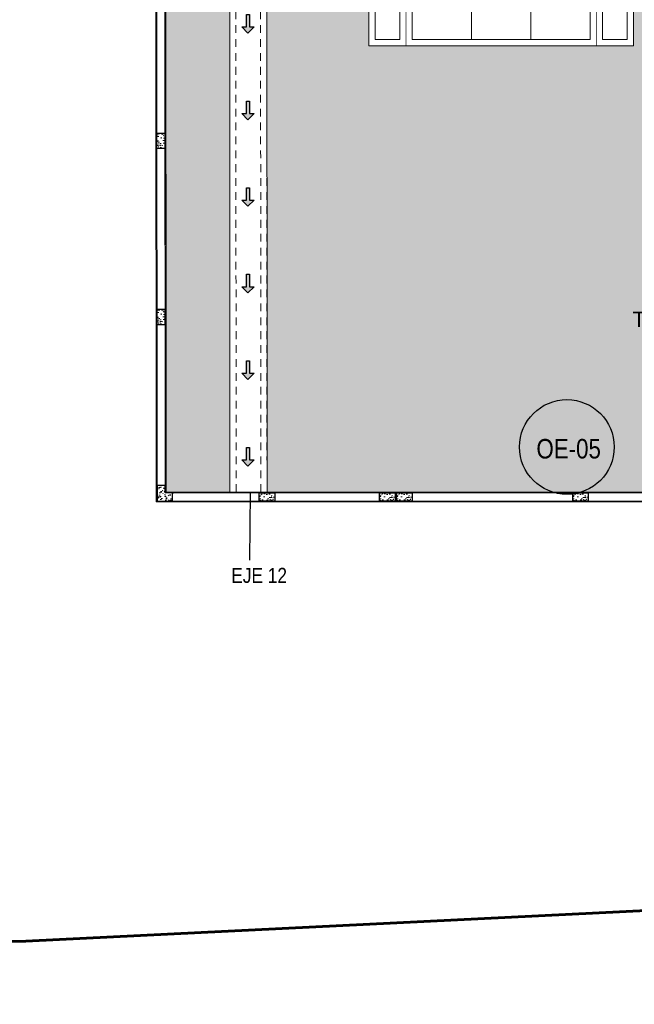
# Model space of a CAD drawing. Header units: millimetres. Extents: x -8931983 to 9630244, y 4 to 18563053.
# Tile 6 of 256: x 349089 to 349099, y 9281910 to 9281926. Entities that reach past the tile are written whole.
import ezdxf

# ---------------------------------------------------------------- set-up
doc = ezdxf.new("R2010")
doc.units = ezdxf.units.MM
doc.set_wipeout_variables(frame=1)
for name, pattern in [('01 nivel$0$HIDDEN2', [0.1875, 0.125, -0.0625]), ('CONTINUA', [0]), ('DASHED2', [0.375, 0.25, -0.125]), ('HIDDEN', [9.525, 6.35, -3.175]), ('JIS_02_0.7', [1.35, 0.75, -0.6]), ('RAYITAS', [0.375, 0.25, -0.125])]:
    doc.linetypes.add(name, pattern=pattern)
for name, color, linetype, lineweight in [('.', 7, 'Continuous', 0), ('0_ CUNETAS', 151, 'Continuous', 5), ('0_COLUMNAS', 6, 'Continuous', 25), ('0_MUROS 1', 7, 'Continuous', 18), ('0_MUROS 2 BAJOS', 150, 'Continuous', 9), ('0_PROYECCIONES 1', 1, 'DASHED2', 0), ('0_TARRAJEO', 32, 'Continuous', 0), ('0_VANOS', 30, 'Continuous', 9), ('0_VEREDAS', 70, 'Continuous', 5), ('13.-ALE_PRESENTACION', 7, 'Continuous', 0), ('Cerco Perimetrico', 151, 'Continuous', 18), ('CUNETAS', 5, 'Continuous', 0), ('HIERVA', 108, 'Continuous', 0), ('JUNTAS DE DILATACIÓN', 160, 'CONTINUA', 9), ('LROTULOS', 7, 'Continuous', 5), ('proyecciones 02', 226, 'JIS_02_0.7', 0), ('Proyecciones 2', 251, 'HIDDEN', 5), ('Structural - Bearing_Pluma_Nº__102', 254, 'Continuous', 13), ('TARRAJEO', 32, 'Continuous', 0), ('TEXTOS', 7, 'Continuous', 9), ('vereda', 254, 'Continuous', 5)]:
    doc.layers.add(name, color=color, linetype=linetype, lineweight=lineweight)
for name, color, linetype, lineweight, true_color in [('0_COLUMNA ACHURADO', 250, 'Continuous', 0, 0x363636), ('0_PISOS', 252, 'Continuous', 0, 0x8a8a8a), ('0_TEXTURA PISOS', 252, 'Continuous', 0, 0x8c8c8c)]:
    doc.layers.add(name, color=color, linetype=linetype, lineweight=lineweight, true_color=true_color)
doc.layers.add('COLUMNA T.E', color=6, linetype='Continuous')
doc.styles.add('AG FB', font='AGENCYR.TTF', dxfattribs={"height": 0.3})
doc.styles.add('Cota B', font='swissck.ttf')
doc.styles.add('nehemias', font='cityb___.ttf')

# ---------------------------------------------------------------- blocks, each defined once
blk = doc.blocks.new('*U3857')
at = {"layer": '.', "lineweight": 30}
h = blk.add_hatch(color=1, dxfattribs=at)
h.dxf.hatch_style = 1
h.paths.add_polyline_path([(-0.025, -0.05), (-0.1, -0.05), (0, -0.15), (0.1, -0.05), (0.025, -0.05), (0.025, 0.15), (-0.025, 0.15)])
at = {"layer": '0_ CUNETAS', "color": 1, "lineweight": 30}
blk.add_lwpolyline([(-0.1, -0.05), (-0.025, -0.05), (-0.025, 0.15), (0.025, 0.15), (0.025, -0.05), (0.1, -0.05), (0, -0.15)], close=True, dxfattribs=at)
blk = doc.blocks.new('*U3858')
at = {"layer": '0_ CUNETAS', "color": 0, "linetype": 'ByBlock', "lineweight": -2, "transparency": 16777216}
for p in [(0, 7), (0, 5.6), (0, 4.2), (0, 2.8), (0, 1.4), (0, 0)]:
    blk.add_blockref('*U3857', p, dxfattribs=at)
blk = doc.blocks.new('red drenaje')
at = {"layer": '0_ CUNETAS', "linetype": '01 nivel$0$HIDDEN2', "lineweight": 0}
for p, q in [((-58.897, 0, -4.412), (-58.925, 56.623, -8.799)), ((-58.797, 0, -4.412), (-58.825, 56.623, -8.799)), ((-58.397, 0, -4.412), (-58.425, 56.624, -8.799)), ((-58.297, 0, -0.012), (-58.325, 56.624, -4.4))]:
    blk.add_line(p, q, dxfattribs=at)
at = {"layer": '0_ CUNETAS', "lineweight": 0}
blk.add_blockref('*U3858', (-58.605, 0.571, -24.948), dxfattribs=at)
at = {"layer": 'LROTULOS', "lineweight": 25, "style": 'AG FB'}
blk.add_text('Tapa de Inspección', height=0.25, dxfattribs=at).set_placement((-52.383, 2.667))
blk = doc.blocks.new('*U864')
at = {"linetype": 'Continuous', "true_color": 0xbebebe}
for points in [[(3032.131, 1351.189), (3032.131, 1351.269), (3032.171, 1351.269), (3032.171, 1351.189)], [(3034.511, 1351.189), (3034.511, 1351.269), (3034.551, 1351.269), (3034.551, 1351.189)]]:
    blk.add_hatch(color=9, dxfattribs=at).paths.add_polyline_path(points)
at = {"layer": '0_VANOS', "linetype": 'Continuous'}
for p, q in [((3032.131, 1351.269), (3032.171, 1351.269)), ((3032.131, 1351.269), (3032.131, 1351.189)), ((3032.171, 1351.189), (3032.131, 1351.189)), ((3032.171, 1351.269), (3032.171, 1351.189)), ((3034.511, 1351.189), (3034.511, 1351.269)), ((3034.511, 1351.269), (3034.551, 1351.269)), ((3034.551, 1351.189), (3034.511, 1351.189)), ((3034.551, 1351.269), (3034.551, 1351.189))]:
    blk.add_line(p, q, dxfattribs=at)
at = {"layer": '0_VANOS', "linetype": '01 nivel$0$HIDDEN2', "ltscale": 0.5}
for p, q in [((3032.171, 1351.269), (3034.511, 1351.269)), ((3032.171, 1351.239), (3034.511, 1351.239)), ((3032.171, 1351.219), (3034.511, 1351.219)), ((3032.171, 1351.189), (3034.511, 1351.189))]:
    blk.add_line(p, q, dxfattribs=at)
at = {"layer": '0_VANOS', "linetype": '01 nivel$0$HIDDEN2'}
blk.add_line((3034.511, 1351.269), (3034.551, 1351.269), dxfattribs=at)
blk = doc.blocks.new('*U995')
at = {"lineweight": 0}
for points in [[(0, -0.05), (0.04, -0.05), (0.04, 0.01), (0.025, 0.01), (0.025, 0.05), (0, 0.05)], [(0.8, -0.05), (0.76, -0.05), (0.76, 0.01), (0.775, 0.01), (0.775, 0.05), (0.8, 0.05)]]:
    blk.add_wipeout(points, dxfattribs=at)
blk.add_wipeout([(0.025, 0.05), (0.025, 0.8), (0.065, 0.8), (0.065, 0.05)], dxfattribs=at)
blk.add_arc((0.022, 0.048), 0.753, 0.1579, 87.0814, dxfattribs=at)
blk = doc.blocks.new('COLUMNETAINTERIOR')
at = {"layer": '0_MUROS 2 BAJOS', "ltscale": 0.1}
blk.add_lwpolyline([(2779.545, 1125.249), (2779.345, 1125.249), (2779.345, 1125.119), (2779.545, 1125.119)], close=True, dxfattribs=at)
at = {"layer": 'Proyecciones 2', "linetype": 'DASHED2', "ltscale": 0.1}
for p, q in [((2779.545, 1125.249), (2779.345, 1125.119)), ((2779.545, 1125.119), (2779.345, 1125.249))]:
    blk.add_line(p, q, dxfattribs=at)
blk = doc.blocks.new('JUNTA 2')
at = {"layer": '0_PROYECCIONES 1', "linetype": 'DASHED2', "ltscale": 0.1}
blk.add_lwpolyline([(0, -0.01), (0, -0.16), (-0.025, -0.16), (-0.025, -0.01)], close=True, dxfattribs=at)
blk = doc.blocks.new('*U863')
at = {"linetype": 'Continuous', "true_color": 0xbebebe}
for points in [[(3032.131, 1351.189), (3032.131, 1351.269), (3032.171, 1351.269), (3032.171, 1351.189)], [(3034.511, 1351.189), (3034.511, 1351.269), (3034.551, 1351.269), (3034.551, 1351.189)]]:
    blk.add_hatch(color=9, dxfattribs=at).paths.add_polyline_path(points)
at = {"layer": '0_VANOS', "linetype": 'Continuous'}
for p, q in [((3032.131, 1351.269), (3032.171, 1351.269)), ((3032.131, 1351.269), (3032.131, 1351.189)), ((3032.171, 1351.189), (3032.131, 1351.189)), ((3032.171, 1351.269), (3032.171, 1351.189)), ((3034.511, 1351.189), (3034.511, 1351.269)), ((3034.511, 1351.269), (3034.551, 1351.269)), ((3034.551, 1351.189), (3034.511, 1351.189)), ((3034.551, 1351.269), (3034.551, 1351.189))]:
    blk.add_line(p, q, dxfattribs=at)
at = {"layer": '0_VANOS', "linetype": '01 nivel$0$HIDDEN2', "ltscale": 0.5}
for p, q in [((3032.171, 1351.269), (3034.511, 1351.269)), ((3032.171, 1351.239), (3034.511, 1351.239)), ((3032.171, 1351.219), (3034.511, 1351.219)), ((3032.171, 1351.189), (3034.511, 1351.189))]:
    blk.add_line(p, q, dxfattribs=at)
at = {"layer": '0_VANOS', "linetype": '01 nivel$0$HIDDEN2'}
blk.add_line((3034.511, 1351.269), (3034.551, 1351.269), dxfattribs=at)
blk = doc.blocks.new('PROX')
at = {"layer": 'Structural - Bearing_Pluma_Nº__102', "color": 0, "linetype": 'RAYITAS', "lineweight": 13, "ltscale": 0.5}
for points in [[(0.2, -0.182), (0.2, 0), (0.238, 0), (0.238, -0.182)], [(0.838, -0.182), (0.838, 0), (0.8, 0), (0.8, -0.182)], [(0.047, -0.186), (0.196, -0.186)], [(0.196, -0.228), (0.047, -0.228)], [(0.242, -0.186), (0.796, -0.186)], [(0.796, -0.228), (0.242, -0.228)], [(0.991, -0.186), (0.842, -0.186)], [(0.842, -0.228), (0.991, -0.228)]]:
    blk.add_lwpolyline(points, dxfattribs=at)
blk.add_lwpolyline([(0.991, -0.472), (0.991, -0.186), (1.047, -0.186), (1.047, -0.472, -1), (-0.009, -0.472), (-0.009, -0.186), (0.047, -0.186), (0.047, -0.472, 1)], format="xyb", close=True, dxfattribs=at)
for centre, radius in [((0.219, -0.207), 0.0312), ((0.219, -0.207), 0.0302), ((0.819, -0.207), 0.0312), ((0.819, -0.207), 0.0302)]:
    blk.add_circle(centre, radius, dxfattribs=at)
blk = doc.blocks.new('ksdksd')
at = {"layer": '0_PISOS'}
for p, q in [((379082.143, 9274353.098), (379081.828, 9274353.098)), ((379081.828, 9274353.098), (379081.828, 9274352.398)), ((379082.143, 9274353.083), (379081.843, 9274353.083)), ((379081.843, 9274353.083), (379081.843, 9274352.413)), ((379081.843, 9274353.083), (379082.443, 9274352.483)), ((379082.443, 9274353.083), (379081.843, 9274352.483)), ((379082.458, 9274353.098), (379082.143, 9274353.098)), ((379082.443, 9274353.083), (379082.143, 9274353.083)), ((379082.443, 9274352.413), (379082.443, 9274353.083)), ((379082.458, 9274352.398), (379082.458, 9274353.098)), ((379081.96, 9274352.623), (379081.95, 9274352.623)), ((379081.95, 9274352.593), (379081.96, 9274352.593)), ((379082.334, 9274352.623), (379081.966, 9274352.623)), ((379082.334, 9274352.616), (379081.966, 9274352.616)), ((379082.334, 9274352.608), (379081.966, 9274352.608)), ((379082.334, 9274352.6), (379081.966, 9274352.6)), ((379082.334, 9274352.593), (379081.966, 9274352.593)), ((379082.34, 9274352.623), (379082.35, 9274352.623)), ((379082.35, 9274352.593), (379082.34, 9274352.593)), ((379081.906, 9274352.513), (379081.906, 9274352.523)), ((379081.91, 9274352.573), (379081.91, 9274352.583)), ((379081.91, 9274352.567), (379081.91, 9274352.508)), ((379081.917, 9274352.567), (379081.917, 9274352.508)), ((379081.925, 9274352.567), (379081.925, 9274352.508)), ((379081.933, 9274352.567), (379081.933, 9274352.508)), ((379081.94, 9274352.583), (379081.94, 9274352.573)), ((379081.94, 9274352.567), (379081.94, 9274352.508)), ((379082.36, 9274352.583), (379082.36, 9274352.573)), ((379082.36, 9274352.567), (379082.36, 9274352.508)), ((379082.367, 9274352.567), (379082.367, 9274352.508)), ((379082.375, 9274352.567), (379082.375, 9274352.508)), ((379082.383, 9274352.567), (379082.383, 9274352.508)), ((379082.39, 9274352.573), (379082.39, 9274352.583)), ((379082.39, 9274352.567), (379082.39, 9274352.508))]:
    blk.add_line(p, q, dxfattribs=at)
for points in [[(379081.683, 9274352.398), (379081.683, 9274353.243), (379082.143, 9274353.243)], [(379082.143, 9274353.243), (379082.603, 9274353.243), (379082.603, 9274352.398)], [(379081.698, 9274352.398), (379081.698, 9274353.228), (379082.143, 9274353.228)], [(379082.143, 9274353.228), (379082.588, 9274353.228), (379082.588, 9274352.398)], [(379082.603, 9274352.398), (379081.683, 9274352.398)], [(379081.828, 9274352.398), (379082.458, 9274352.398)], [(379081.843, 9274352.413), (379082.443, 9274352.413)]]:
    blk.add_lwpolyline(points, dxfattribs=at)
for points in [[(379081.965, 9274352.626), (379081.962, 9274352.626, 0.414214), (379081.96, 9274352.625), (379081.96, 9274352.591, 0.414214), (379081.962, 9274352.59), (379081.965, 9274352.59, 0.414214), (379081.966, 9274352.591), (379081.966, 9274352.625, 0.414214)], [(379082.336, 9274352.626), (379082.338, 9274352.626, -0.414214), (379082.34, 9274352.625), (379082.34, 9274352.591, -0.414214), (379082.338, 9274352.59), (379082.336, 9274352.59, -0.414214), (379082.334, 9274352.591), (379082.334, 9274352.625, -0.414214)], [(379081.943, 9274352.568), (379081.943, 9274352.571, 0.414214), (379081.942, 9274352.573), (379081.908, 9274352.573, 0.414214), (379081.907, 9274352.571), (379081.907, 9274352.568, 0.414214), (379081.908, 9274352.567), (379081.942, 9274352.567, 0.414214)], [(379082.357, 9274352.568), (379082.357, 9274352.571, -0.414214), (379082.358, 9274352.573), (379082.392, 9274352.573, -0.414214), (379082.393, 9274352.571), (379082.393, 9274352.568, -0.414214), (379082.392, 9274352.567), (379082.358, 9274352.567, -0.414214)]]:
    blk.add_lwpolyline(points, format="xyb", close=True, dxfattribs=at)
for centre, radius, start, end in [((379081.95, 9274352.583), 0.04, 90, 180), ((379081.95, 9274352.583), 0.01, 90, 180), ((379082.35, 9274352.583), 0.04, 0, 90), ((379082.35, 9274352.583), 0.01, 0, 90)]:
    blk.add_arc(centre, radius, start, end, dxfattribs=at)
at = {"layer": 'proyecciones 02', "color": 251, "lineweight": 0, "ltscale": 0.25, "true_color": 0x636466}
for points in [[(379081.64, 9274352.398), (379081.64, 9274353.286), (379082.193, 9274353.286)], [(379082.193, 9274353.286), (379082.646, 9274353.286), (379082.646, 9274352.398)]]:
    blk.add_lwpolyline(points, dxfattribs=at)
blk = doc.blocks.new('cisterna y tanque elevado')
at = {"layer": '0_COLUMNA ACHURADO'}
h = blk.add_hatch(dxfattribs=at)
h.set_pattern_fill('AR-CONC', color=256, scale=0.00088, angle=90)
h.set_pattern_definition([(140.0000003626, (379077.02063, 9274319.71281), (0.0140263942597, 0.1603225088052), [0.016764, -0.184404]), (85.0000003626, (379077.02063, 9274319.71281), (-0.168130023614, -0.031014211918), [0.0134112, -0.1475237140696]), (190.4514450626, (379077.0218, 9274319.72617), (-0.154103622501, 0.1293082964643), [0.014247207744, -0.156719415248]), (136.1842003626, (379076.97593, 9274319.71281), (0.036997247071, 0.238549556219), [0.025146, -0.276606]), (186.6355579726, (379076.979, 9274319.7327), (-0.217734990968, 0.2089156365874), [0.021370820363, -0.235079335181]), (81.1841515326, (379076.97593, 9274319.7128), (-0.2177349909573, 0.208915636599), [0.0201167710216, -0.2212845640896]), (111.0000003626, (379076.9871, 9274319.73516), (0.0899933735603, 0.1334206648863), [0.016764, -0.184404]), (56.0000003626, (379076.9871, 9274319.73516), (-0.1620854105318, 0.0543857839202), [0.0134112, -0.1475232]), (161.4514453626, (379076.9946, 9274319.74628), (-0.072092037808, 0.187806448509), [0.014247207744, -0.156719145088]), (127.5000003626, (379077.02063, 9274319.71281), (-0.07440843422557, 0.00271797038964), [0, -0.14573504, 0, -0.1497584, 0, -0.148082]), (97.5000003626, (379077.02063, 9274319.71281), (-0.08815890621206, 0.0588013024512), [0, -0.08538464, 0, -0.14238224, 0, -0.0564388]), (57.5000003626, (379077.02063, 9274319.662967), (0.00504129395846, 0.11931972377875), [0, -0.05588, 0, -0.1743456, 0, -0.2313432]), (47.5000003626, (379077.02063, 9274319.64061), (-0.0223753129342, 0.1303536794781), [0, -0.072644, 0, -0.11578336, 0, -0.1642872])])
h.paths.add_polyline_path([(-4.265, 3.665), (-3.965, 3.665), (-3.965, 3.365), (-4.265, 3.365)])
h = blk.add_hatch(dxfattribs=at)
h.set_pattern_fill('AR-CONC', color=256, scale=0.00088, angle=90)
h.set_pattern_definition([(140.0000003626, (379079.77063, 9274319.71281), (0.0140263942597, 0.1603225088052), [0.016764, -0.184404]), (85.0000003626, (379079.77063, 9274319.71281), (-0.168130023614, -0.031014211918), [0.0134112, -0.1475237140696]), (190.4514450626, (379079.7718, 9274319.72617), (-0.154103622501, 0.1293082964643), [0.014247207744, -0.156719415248]), (136.1842003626, (379079.72593, 9274319.71281), (0.036997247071, 0.238549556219), [0.025146, -0.276606]), (186.6355579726, (379079.729, 9274319.7327), (-0.217734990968, 0.2089156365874), [0.021370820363, -0.235079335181]), (81.1841515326, (379079.72593, 9274319.7128), (-0.2177349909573, 0.208915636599), [0.0201167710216, -0.2212845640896]), (111.0000003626, (379079.7371, 9274319.73516), (0.0899933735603, 0.1334206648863), [0.016764, -0.184404]), (56.0000003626, (379079.7371, 9274319.73516), (-0.1620854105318, 0.0543857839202), [0.0134112, -0.1475232]), (161.4514453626, (379079.7446, 9274319.74628), (-0.072092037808, 0.187806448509), [0.014247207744, -0.156719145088]), (127.5000003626, (379079.77063, 9274319.71281), (-0.07440843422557, 0.00271797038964), [0, -0.14573504, 0, -0.1497584, 0, -0.148082]), (97.5000003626, (379079.77063, 9274319.71281), (-0.08815890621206, 0.0588013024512), [0, -0.08538464, 0, -0.14238224, 0, -0.0564388]), (57.5000003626, (379079.77063, 9274319.662967), (0.00504129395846, 0.11931972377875), [0, -0.05588, 0, -0.1743456, 0, -0.2313432]), (47.5000003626, (379079.77063, 9274319.64061), (-0.0223753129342, 0.1303536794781), [0, -0.072644, 0, -0.11578336, 0, -0.1642872])])
h.paths.add_polyline_path([(-1.515, 3.665), (-1.215, 3.665), (-1.215, 3.365), (-1.515, 3.365)])
h = blk.add_hatch(dxfattribs=at)
h.set_pattern_fill('AR-CONC', color=256, scale=0.00088, angle=90)
h.set_pattern_definition([(140.0000003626, (379077.02063, 9274322.46281), (0.0140263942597, 0.1603225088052), [0.016764, -0.184404]), (85.0000003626, (379077.02063, 9274322.46281), (-0.168130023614, -0.031014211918), [0.0134112, -0.1475237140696]), (190.4514450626, (379077.0218, 9274322.47617), (-0.154103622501, 0.1293082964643), [0.014247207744, -0.156719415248]), (136.1842003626, (379076.97593, 9274322.46281), (0.036997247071, 0.238549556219), [0.025146, -0.276606]), (186.6355579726, (379076.979, 9274322.4827), (-0.217734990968, 0.2089156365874), [0.021370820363, -0.235079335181]), (81.1841515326, (379076.97593, 9274322.4628), (-0.2177349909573, 0.208915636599), [0.0201167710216, -0.2212845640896]), (111.0000003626, (379076.9871, 9274322.48516), (0.0899933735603, 0.1334206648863), [0.016764, -0.184404]), (56.0000003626, (379076.9871, 9274322.48516), (-0.1620854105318, 0.0543857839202), [0.0134112, -0.1475232]), (161.4514453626, (379076.9946, 9274322.49628), (-0.072092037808, 0.187806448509), [0.014247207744, -0.156719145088]), (127.5000003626, (379077.02063, 9274322.46281), (-0.07440843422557, 0.00271797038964), [0, -0.14573504, 0, -0.1497584, 0, -0.148082]), (97.5000003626, (379077.02063, 9274322.46281), (-0.08815890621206, 0.0588013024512), [0, -0.08538464, 0, -0.14238224, 0, -0.0564388]), (57.5000003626, (379077.02063, 9274322.412967), (0.00504129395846, 0.11931972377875), [0, -0.05588, 0, -0.1743456, 0, -0.2313432]), (47.5000003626, (379077.02063, 9274322.39061), (-0.0223753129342, 0.1303536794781), [0, -0.072644, 0, -0.11578336, 0, -0.1642872])])
h.paths.add_polyline_path([(-4.265, 0.915), (-3.965, 0.915), (-3.965, 0.615), (-4.265, 0.615)])
at = {"color": 30, "true_color": 0xf8991e}
blk.add_lwpolyline([(-3.025, 1.115), (-2.455, 1.115), (-2.455, 1.595), (-3.025, 1.595)], close=True, dxfattribs=at)
at = {"layer": '0_COLUMNAS'}
for points in [[(-3.965, 3.665), (-4.265, 3.665), (-4.265, 3.365), (-3.965, 3.365)], [(-1.215, 3.665), (-1.515, 3.665), (-1.515, 3.365), (-1.215, 3.365)], [(-3.965, 0.915), (-4.265, 0.915), (-4.265, 0.615), (-3.965, 0.615)]]:
    blk.add_lwpolyline(points, close=True, dxfattribs=at)
at = {"layer": '0_MUROS 1'}
for points in [[(-3.925, 3.545), (-3.925, 3.665), (-1.555, 3.665), (-1.555, 3.545)], [(-4.265, 3.325), (-4.145, 3.325), (-4.145, 0.955), (-4.265, 0.955)], [(-3.925, 0.615), (-3.925, 0.735), (-1.555, 0.735), (-1.555, 0.615)]]:
    blk.add_lwpolyline(points, close=True, dxfattribs=at)
at = {"layer": '0_PISOS'}
for points in [[(-4.38, 3.78), (-4.38, 4.18), (-5.38, 4.18), (-5.38, 3.78)], [(-1.3, 3.78), (-1.3, 4.18), (-4.18, 4.18), (-4.18, 3.78)], [(-1.1, 3.78), (-1.1, 4.18), (-0.1, 4.18), (-0.1, 3.78)], [(-4.38, 0.7), (-4.38, 3.58), (-5.38, 3.58), (-5.38, 0.7)], [(-0.1, 3.58), (-0.1, 0.7), (-1.1, 0.7), (-1.1, 3.58)], [(-4.38, 0.5), (-4.38, 0.1), (-5.38, 0.1), (-5.38, 0.5)], [(-4.18, 0.5), (-4.18, 0.1), (-1.3, 0.1), (-1.3, 0.5)], [(-1.1, 0.5), (-1.1, 0.1), (-0.1, 0.1), (-0.1, 0.5)]]:
    blk.add_lwpolyline(points, close=True, dxfattribs=at)
for points in [[(-3.22, 4.18), (-3.22, 3.78)], [(-2.26, 4.18), (-2.26, 3.78)], [(-5.38, 2.62), (-4.38, 2.62)], [(-1.1, 2.62), (-0.1, 2.62)], [(-5.38, 1.66), (-4.38, 1.66)], [(-1.1, 1.66), (-0.1, 1.66)], [(-3.22, 0.5), (-3.22, 0.1)], [(-2.26, 0.5), (-2.26, 0.1)]]:
    blk.add_lwpolyline(points, dxfattribs=at)
at = {"layer": '0_TARRAJEO'}
for points in [[(-3.95, 3.68), (-4.28, 3.68), (-4.28, 3.35), (-3.95, 3.35)], [(-3.925, 3.53), (-1.555, 3.53), (-1.555, 3.68), (-3.925, 3.68)], [(-1.2, 3.68), (-1.53, 3.68), (-1.53, 3.35), (-1.2, 3.35)], [(-4.28, 0.955), (-4.28, 3.325), (-4.13, 3.325), (-4.13, 0.955)], [(-3.95, 0.93), (-4.28, 0.93), (-4.28, 0.6), (-3.95, 0.6)], [(-3.925, 0.6), (-1.555, 0.6), (-1.555, 0.75), (-3.925, 0.75)]]:
    blk.add_lwpolyline(points, close=True, dxfattribs=at)
at = {"layer": '0_TEXTURA PISOS', "const_width": 0.0125}
for points in [[(-4.28, 3.68), (-4.28, 4.28)], [(-1.2, 3.68), (-1.2, 4.28)], [(-4.28, 3.68), (-5.48, 3.68)], [(-1.2, 3.68), (0, 3.68)], [(-4.28, 0.6), (-5.48, 0.6)], [(-4.28, 0.6), (-4.28, 0)], [(-1.2, 0.6), (0, 0.6)], [(-1.2, 0.6), (-1.2, 0)]]:
    blk.add_lwpolyline(points, dxfattribs=at)
at = {"xscale": -1}
for name, p, rotation in [('JUNTA 2', (-3.925, 3.52), 180.0000010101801), ('JUNTA 2', (-1.36, 3.325), 90.00000101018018), ('COLUMNETAINTERIOR', (1120.984, 2782.67), 90), ('COLUMNETAINTERIOR', (1123.914, 2782.67), 90), ('JUNTA 2', (-3.925, 0.59), 180.0000010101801)]:
    blk.add_blockref(name, p, dxfattribs=dict(at, rotation=rotation))
for p in [(-2783.27, -1121.584), (-2783.27, -1124.514)]:
    blk.add_blockref('COLUMNETAINTERIOR', p)
for p in [(2777.79, -1121.584), (2777.79, -1124.514)]:
    blk.add_blockref('COLUMNETAINTERIOR', p, dxfattribs=at)
for name, p, rotation in [('JUNTA 2', (-1.555, 3.52), 179.9999989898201), ('*U864', (3030.601, 1354.834), 179.9999992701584), ('ksdksd', (379079.397, 9274355.928), 180), ('JUNTA 2', (-4.12, 3.325), 269.99999898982), ('PROX', (-4.28, 2.659), 270), ('COLUMNETAINTERIOR', (1120.984, -2778.39), 90), ('JUNTA 2', (-4.12, 0.93), 269.99999898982), ('*U863', (3030.601, 1351.904), 179.9999992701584), ('JUNTA 2', (-1.555, 0.59), 179.99999898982)]:
    blk.add_blockref(name, p, dxfattribs=dict(rotation=rotation))
at = {"layer": '0_VANOS', "rotation": 90}
blk.add_blockref('*U995', (-1.25, 0.93), dxfattribs=at)
at = {"layer": 'TEXTOS', "color": 0, "insert": (-3.766, 2.757, -182.203), "char_height": 0.10427, "width": 1.4022, "attachment_point": 3, "rotation": 89.995, "style": 'nehemias'}
blk.add_mtext('\\pxsm1,qc;{\\fBroadway|b0|i0|c0|p82;\\W0.9;TANQUE CISTERNA  CAP. 22 m3}', dxfattribs=at)
at = {"layer": '0_COLUMNA ACHURADO'}
h = blk.add_hatch(dxfattribs=at)
h.set_pattern_fill('AR-CONC', color=256, scale=0.00088, angle=90)
h.set_pattern_definition([(140.0000003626, (379073.72735, 9274322.46281), (0.0140263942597, 0.1603225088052), [0.016764, -0.184404]), (85.0000003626, (379073.72735, 9274322.46281), (-0.168130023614, -0.031014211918), [0.0134112, -0.1475237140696]), (190.4514450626, (379073.72852, 9274322.47617), (-0.154103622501, 0.1293082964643), [0.014247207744, -0.156719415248]), (136.1842003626, (379073.68265, 9274322.46281), (0.036997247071, 0.238549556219), [0.025146, -0.276606]), (186.6355579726, (379073.68573, 9274322.4827), (-0.217734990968, 0.2089156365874), [0.021370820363, -0.235079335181]), (81.1841515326, (379073.68265, 9274322.4628), (-0.2177349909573, 0.208915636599), [0.0201167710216, -0.2212845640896]), (111.0000003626, (379073.69382, 9274322.48516), (0.0899933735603, 0.1334206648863), [0.016764, -0.184404]), (56.0000003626, (379073.69382, 9274322.48516), (-0.1620854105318, 0.0543857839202), [0.0134112, -0.1475232]), (161.4514453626, (379073.70132, 9274322.49628), (-0.072092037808, 0.187806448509), [0.014247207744, -0.156719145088]), (127.5000003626, (379073.72735, 9274322.46281), (-0.07440843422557, 0.00271797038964), [0, -0.14573504, 0, -0.1497584, 0, -0.148082]), (97.5000003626, (379073.72735, 9274322.46281), (-0.08815890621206, 0.0588013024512), [0, -0.08538464, 0, -0.14238224, 0, -0.0564388]), (57.5000003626, (379073.72735, 9274322.412967), (0.00504129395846, 0.11931972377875), [0, -0.05588, 0, -0.1743456, 0, -0.2313432]), (47.5000003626, (379073.72735, 9274322.39061), (-0.0223753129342, 0.1303536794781), [0, -0.072644, 0, -0.11578336, 0, -0.1642872])])
h.paths.add_polyline_path([(-1.215, 0.915), (-1.515, 0.915), (-1.515, 0.615), (-1.215, 0.615)])
at = {"layer": '0_COLUMNAS'}
blk.add_lwpolyline([(-1.515, 0.915), (-1.215, 0.915), (-1.215, 0.615), (-1.515, 0.615)], close=True, dxfattribs=at)
at = {"layer": '0_MUROS 1'}
blk.add_lwpolyline([(-1.335, 1.745), (-1.215, 1.745), (-1.215, 3.325), (-1.335, 3.325)], close=True, dxfattribs=at)
at = {"layer": '0_PISOS'}
blk.add_lwpolyline([(-1.2, 1.73), (-1.2, 0.93)], dxfattribs=at)
at = {"layer": '0_TARRAJEO'}
for points in [[(-1.2, 1.73), (-1.2, 3.325), (-1.35, 3.325), (-1.35, 1.73)], [(-1.53, 0.93), (-1.2, 0.93), (-1.2, 0.6), (-1.53, 0.6)]]:
    blk.add_lwpolyline(points, close=True, dxfattribs=at)
at = {"layer": '0_VEREDAS'}
blk.add_lwpolyline([(-5.48, 4.28), (0, 4.28), (0, 0), (-5.48, 0)], close=True, dxfattribs=at)
at = {"layer": 'TARRAJEO'}
blk.add_lwpolyline([(-5.48, 0), (-5.48, 4.28), (0, 4.28), (0, 0)], close=True, dxfattribs=at)
at = {"rotation": 90}
blk.add_blockref('COLUMNETAINTERIOR', (1123.914, -2777.6), dxfattribs=at)

msp = doc.modelspace()

# ---------------------------------------------------------------- hatches: boundary and pattern name
at = {"layer": '.', "true_color": 0xadddf7, "transparency": 33554572}
h = msp.add_hatch(color=141, dxfattribs=at)
h.dxf.hatch_style = 1
h.paths.add_polyline_path([(349094.80981, 9281917.84139), (349094.83481, 9281917.84139), (349094.83481, 9281918.00139), (349094.80981, 9281918.00139)])
at = {"lineweight": 30, "true_color": 0xadddf7}
h = msp.add_hatch(color=141, dxfattribs=at)
h.dxf.hatch_style = 1
edge = h.paths.add_edge_path()
edge.add_arc((349097.58797, 9281918.73043), 0.76568, 0, 360)
at = {"layer": '0_COLUMNA ACHURADO'}
h = msp.add_hatch(dxfattribs=at)
h.set_pattern_fill('AR-CONC', color=256, scale=0.00088)
h.set_pattern_definition([(49.9999995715, (-8932826.51448, 9631044.60626), (0.1603225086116, -0.0140263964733), [0.016764, -0.184404]), (354.9999995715, (-8932826.51448, 9631044.60626), (-0.0310142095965, 0.1681300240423), [0.0134112, -0.1475237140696]), (100.4514442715, (-8932826.50112, 9631044.6051), (0.129308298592, 0.1541036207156), [0.014247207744, -0.156719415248]), (46.1841995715, (-8932826.51448, 9631044.65097), (0.2385495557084, -0.036997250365), [0.025146, -0.276606]), (96.6355571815, (-8932826.4946, 9631044.64788), (0.208915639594, 0.2177349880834), [0.021370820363, -0.235079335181]), (351.1841507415, (-8932826.51448, 9631044.65097), (0.208915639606, 0.217734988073), [0.0201167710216, -0.2212845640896]), (20.9999995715, (-8932826.49212, 9631044.63979), (0.1334206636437, -0.0899933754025), [0.016764, -0.184404]), (325.9999995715, (-8932826.49212, 9631044.63979), (0.0543857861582, 0.162085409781), [0.0134112, -0.1475232]), (71.4514445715, (-8932826.481, 9631044.6323), (0.1878064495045, 0.072092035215), [0.014247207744, -0.156719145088]), (37.4999995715, (-8932826.514476, 9631044.606264), (0.00271797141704, 0.07440843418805), [0, -0.14573504, 0, -0.1497584, 0, -0.148082]), (7.4999995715, (-8932826.51448, 9631044.60626), (0.05880130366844, 0.08815890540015), [0, -0.08538464, 0, -0.14238224, 0, -0.0564388]), (327.4999995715, (-8932826.56432, 9631044.606264), (0.11931972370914, -0.005041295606), [0, -0.05588, 0, -0.1743456, 0, -0.2313432]), (317.4999995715, (-8932826.58667, 9631044.60626), (0.130353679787, 0.0223753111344), [0, -0.072644, 0, -0.11578336, 0, -0.1642872])])
h.paths.add_polyline_path([(349090.95629, 9281923.55639), (349091.08629, 9281923.55639), (349091.08629, 9281923.80639), (349090.95629, 9281923.80639)])
h = msp.add_hatch(dxfattribs=at)
h.set_pattern_fill('AR-CONC', color=256, scale=0.00088)
h.set_pattern_definition([(49.9999995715, (-8932826.51319, 9631041.75626), (0.1603225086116, -0.0140263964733), [0.016764, -0.184404]), (354.9999995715, (-8932826.51319, 9631041.75626), (-0.0310142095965, 0.1681300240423), [0.0134112, -0.1475237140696]), (100.4514442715, (-8932826.49983, 9631041.7551), (0.129308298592, 0.1541036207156), [0.014247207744, -0.156719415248]), (46.1841995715, (-8932826.51319, 9631041.80097), (0.2385495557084, -0.036997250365), [0.025146, -0.276606]), (96.6355571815, (-8932826.4933, 9631041.79789), (0.208915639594, 0.2177349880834), [0.021370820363, -0.235079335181]), (351.1841507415, (-8932826.51319, 9631041.80097), (0.208915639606, 0.217734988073), [0.0201167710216, -0.2212845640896]), (20.9999995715, (-8932826.49084, 9631041.78979), (0.1334206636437, -0.0899933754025), [0.016764, -0.184404]), (325.9999995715, (-8932826.49084, 9631041.7898), (0.0543857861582, 0.162085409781), [0.0134112, -0.1475232]), (71.4514445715, (-8932826.47972, 9631041.7823), (0.1878064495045, 0.072092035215), [0.014247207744, -0.156719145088]), (37.4999995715, (-8932826.51319, 9631041.756264), (0.00271797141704, 0.07440843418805), [0, -0.14573504, 0, -0.1497584, 0, -0.148082]), (7.4999995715, (-8932826.51319, 9631041.756264), (0.05880130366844, 0.08815890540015), [0, -0.08538464, 0, -0.14238224, 0, -0.0564388]), (327.4999995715, (-8932826.56303, 9631041.756264), (0.11931972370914, -0.005041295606), [0, -0.05588, 0, -0.1743456, 0, -0.2313432]), (317.4999995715, (-8932826.58538, 9631041.75626), (0.130353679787, 0.0223753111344), [0, -0.072644, 0, -0.11578336, 0, -0.1642872])])
h.paths.add_polyline_path([(349090.95758, 9281920.70639), (349091.08758, 9281920.70639), (349091.08758, 9281920.95639), (349090.95758, 9281920.95639)])
h = msp.add_hatch(dxfattribs=at)
h.set_pattern_fill('AR-CONC', color=256, scale=0.00088, angle=90)
h.set_pattern_definition([(140, (0, 0), (0.0140263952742, 0.1603225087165), [0.016764, -0.184404]), (85, (0, 0), (-0.1681300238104, -0.031014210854), [0.0134112, -0.1475237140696]), (190.4514447, (0.00117, 0.01336), (-0.1541036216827, 0.1293082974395), [0.014247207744, -0.156719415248]), (136.1842, (-0.0447, 0), (0.036997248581, 0.238549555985), [0.025146, -0.276606]), (186.63555761, (-0.04162, 0.01988), (-0.217734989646, 0.2089156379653), [0.021370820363, -0.235079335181]), (81.18415117, (-0.0447, 0), (-0.217734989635, 0.208915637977), [0.0201167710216, -0.2212845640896]), (111, (-0.03353, 0.02235), (0.0899933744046, 0.1334206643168), [0.016764, -0.184404]), (56, (-0.03353, 0.02235), (-0.1620854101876, 0.054385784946), [0.0134112, -0.1475232]), (161.451445, (-0.02603, 0.03347), (-0.0720920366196, 0.1878064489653), [0.014247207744, -0.156719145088]), (127.5, (0, 0), (-0.07440843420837, 0.00271797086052), [0, -0.14573504, 0, -0.1497584, 0, -0.148082]), (97.5, (0, 0), (-0.08815890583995, 0.0588013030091), [0, -0.08538464, 0, -0.14238224, 0, -0.0564388]), (57.5, (0, -0.049845), (0.00504129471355, 0.11931972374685), [0, -0.05588, 0, -0.1743456, 0, -0.2313432]), (47.5, (0, -0.0722), (-0.0223753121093, 0.1303536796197), [0, -0.072644, 0, -0.11578336, 0, -0.1642872])])
h.paths.add_polyline_path([(349091.20912, 9281917.85639), (349091.20912, 9281917.98639), (349091.08912, 9281917.98639), (349091.08905, 9281917.98639), (349091.08899, 9281918.10639), (349090.95912, 9281918.10639), (349090.95912, 9281917.85639)])
h = msp.add_hatch(dxfattribs=at)
h.set_pattern_fill('AR-CONC', color=256, scale=0.00088, angle=90)
h.set_pattern_definition([(140, (-28.11756, 0.38259), (0.0140263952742, 0.1603225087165), [0.016764, -0.184404]), (85, (-28.11756, 0.38259), (-0.1681300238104, -0.031014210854), [0.0134112, -0.1475237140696]), (190.4514447, (-28.1164, 0.39595), (-0.1541036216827, 0.1293082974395), [0.014247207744, -0.156719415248]), (136.1842, (-28.16227, 0.3826), (0.036997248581, 0.238549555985), [0.025146, -0.276606]), (186.63555761, (-28.15918, 0.40247), (-0.217734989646, 0.2089156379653), [0.021370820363, -0.235079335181]), (81.18415117, (-28.16227, 0.3826), (-0.217734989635, 0.208915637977), [0.0201167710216, -0.2212845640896]), (111, (-28.15109, 0.40494), (0.0899933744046, 0.1334206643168), [0.016764, -0.184404]), (56, (-28.1511, 0.40494), (-0.1620854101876, 0.054385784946), [0.0134112, -0.1475232]), (161.451445, (-28.1436, 0.41606), (-0.0720920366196, 0.1878064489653), [0.014247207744, -0.156719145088]), (127.5, (-28.117564, 0.38259), (-0.07440843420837, 0.00271797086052), [0, -0.14573504, 0, -0.1497584, 0, -0.148082]), (97.5, (-28.117564, 0.38259), (-0.08815890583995, 0.0588013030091), [0, -0.08538464, 0, -0.14238224, 0, -0.0564388]), (57.5, (-28.117564, 0.332746), (0.00504129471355, 0.11931972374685), [0, -0.05588, 0, -0.1743456, 0, -0.2313432]), (47.5, (-28.11756, 0.31039), (-0.0223753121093, 0.1303536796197), [0, -0.072644, 0, -0.11578336, 0, -0.1642872])])
h.paths.add_polyline_path([(349092.86289, 9281917.85597), (349092.86289, 9281917.98597), (349092.61289, 9281917.98597), (349092.61289, 9281917.85597)])
h = msp.add_hatch(dxfattribs=at)
h.set_pattern_fill('AR-CONC', color=256, scale=0.00088, angle=90)
h.set_pattern_definition([(140, (-26.17064, 0.38301), (0.0140263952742, 0.1603225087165), [0.016764, -0.184404]), (85, (-26.17064, 0.38301), (-0.1681300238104, -0.031014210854), [0.0134112, -0.1475237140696]), (190.4514447, (-26.16947, 0.39637), (-0.1541036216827, 0.1293082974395), [0.014247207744, -0.156719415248]), (136.1842, (-26.21535, 0.383), (0.036997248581, 0.238549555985), [0.025146, -0.276606]), (186.63555761, (-26.21226, 0.4029), (-0.217734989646, 0.2089156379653), [0.021370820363, -0.235079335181]), (81.18415117, (-26.21535, 0.383), (-0.217734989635, 0.208915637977), [0.0201167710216, -0.2212845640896]), (111, (-26.20417, 0.40536), (0.0899933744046, 0.1334206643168), [0.016764, -0.184404]), (56, (-26.20417, 0.40536), (-0.1620854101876, 0.054385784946), [0.0134112, -0.1475232]), (161.451445, (-26.19667, 0.41648), (-0.0720920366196, 0.1878064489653), [0.014247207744, -0.156719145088]), (127.5, (-26.17064, 0.38301), (-0.07440843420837, 0.00271797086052), [0, -0.14573504, 0, -0.1497584, 0, -0.148082]), (97.5, (-26.17064, 0.38301), (-0.08815890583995, 0.0588013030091), [0, -0.08538464, 0, -0.14238224, 0, -0.0564388]), (57.5, (-26.17064, 0.333164), (0.00504129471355, 0.11931972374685), [0, -0.05588, 0, -0.1743456, 0, -0.2313432]), (47.5, (-26.17064, 0.31081), (-0.0223753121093, 0.1303536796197), [0, -0.072644, 0, -0.11578336, 0, -0.1642872])])
h.paths.add_polyline_path([(349094.80981, 9281917.85639), (349094.80981, 9281917.98639), (349094.55981, 9281917.98639), (349094.55981, 9281917.85639)])
h = msp.add_hatch(dxfattribs=at)
h.set_pattern_fill('AR-CONC', color=256, scale=0.00088, angle=90)
h.set_pattern_definition([(140, (-25.89564, 0.38301), (0.0140263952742, 0.1603225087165), [0.016764, -0.184404]), (85, (-25.89564, 0.38301), (-0.1681300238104, -0.031014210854), [0.0134112, -0.1475237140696]), (190.4514447, (-25.89447, 0.39637), (-0.1541036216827, 0.1293082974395), [0.014247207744, -0.156719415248]), (136.1842, (-25.94035, 0.383), (0.036997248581, 0.238549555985), [0.025146, -0.276606]), (186.63555761, (-25.93726, 0.4029), (-0.217734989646, 0.2089156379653), [0.021370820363, -0.235079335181]), (81.18415117, (-25.94035, 0.383), (-0.217734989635, 0.208915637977), [0.0201167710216, -0.2212845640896]), (111, (-25.92917, 0.40536), (0.0899933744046, 0.1334206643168), [0.016764, -0.184404]), (56, (-25.92917, 0.40536), (-0.1620854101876, 0.054385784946), [0.0134112, -0.1475232]), (161.451445, (-25.92167, 0.41648), (-0.0720920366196, 0.1878064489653), [0.014247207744, -0.156719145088]), (127.5, (-25.89564, 0.38301), (-0.07440843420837, 0.00271797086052), [0, -0.14573504, 0, -0.1497584, 0, -0.148082]), (97.5, (-25.89564, 0.38301), (-0.08815890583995, 0.0588013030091), [0, -0.08538464, 0, -0.14238224, 0, -0.0564388]), (57.5, (-25.89564, 0.333164), (0.00504129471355, 0.11931972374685), [0, -0.05588, 0, -0.1743456, 0, -0.2313432]), (47.5, (-25.89564, 0.31081), (-0.0223753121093, 0.1303536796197), [0, -0.072644, 0, -0.11578336, 0, -0.1642872])])
h.paths.add_polyline_path([(349095.08481, 9281917.85639), (349095.08481, 9281917.98639), (349094.83481, 9281917.98639), (349094.83481, 9281917.85639)])
h = msp.add_hatch(dxfattribs=at)
h.set_pattern_fill('AR-CONC', color=256, scale=0.00088, angle=90)
h.set_pattern_definition([(140, (-23.04564, 0.38301), (0.0140263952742, 0.1603225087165), [0.016764, -0.184404]), (85, (-23.04564, 0.38301), (-0.1681300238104, -0.031014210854), [0.0134112, -0.1475237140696]), (190.4514447, (-23.04447, 0.39637), (-0.1541036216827, 0.1293082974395), [0.014247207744, -0.156719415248]), (136.1842, (-23.09035, 0.383), (0.036997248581, 0.238549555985), [0.025146, -0.276606]), (186.63555761, (-23.08726, 0.4029), (-0.217734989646, 0.2089156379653), [0.021370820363, -0.235079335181]), (81.18415117, (-23.09035, 0.383), (-0.217734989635, 0.208915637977), [0.0201167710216, -0.2212845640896]), (111, (-23.07917, 0.40536), (0.0899933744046, 0.1334206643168), [0.016764, -0.184404]), (56, (-23.07917, 0.40536), (-0.1620854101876, 0.054385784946), [0.0134112, -0.1475232]), (161.451445, (-23.07167, 0.41648), (-0.0720920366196, 0.1878064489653), [0.014247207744, -0.156719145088]), (127.5, (-23.04564, 0.38301), (-0.07440843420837, 0.00271797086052), [0, -0.14573504, 0, -0.1497584, 0, -0.148082]), (97.5, (-23.04564, 0.38301), (-0.08815890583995, 0.0588013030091), [0, -0.08538464, 0, -0.14238224, 0, -0.0564388]), (57.5, (-23.04564, 0.333164), (0.00504129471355, 0.11931972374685), [0, -0.05588, 0, -0.1743456, 0, -0.2313432]), (47.5, (-23.04564, 0.31081), (-0.0223753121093, 0.1303536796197), [0, -0.072644, 0, -0.11578336, 0, -0.1642872])])
h.paths.add_polyline_path([(349097.93481, 9281917.85639), (349097.93481, 9281917.98639), (349097.68481, 9281917.98639), (349097.68481, 9281917.85639)])
at = {"layer": 'HIERVA', "lineweight": 0, "true_color": 0x136734, "transparency": 33554610}
h = msp.add_hatch(dxfattribs=at)
h.set_pattern_fill('GRASS', color=116, scale=0.012, angle=-114.506506)
h.set_pattern_definition([(335.4934938, (343646.55733, 9280804.51346), (0.285509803, 0.1067107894), [0.05715, -0.373902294]), (290.493494, (343646.55733, 9280804.51346), (0.285509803, 0.10671079), [0.05715, -0.24765]), (20.493494, (343646.55733, 9280804.51346), (-0.10671079, 0.285509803), [0.05715, -0.24765])])
h.paths.add_polyline_path([(349092.70281, 9282027.10454), (349092.10269, 9282027.10454), (349092.13772, 9281918.00139), (349091.10404, 9281918.00139), (349091.04784, 9282031.21222), (349161.76152, 9282031.21222), (349161.76152, 9281923.00139), (349161.0004, 9281923.00139), (349161.0004, 9281955.09947), (349160.2045, 9281955.1014), (349160.20446, 9281956.81947), (349160.20455, 9281957.04444), (349160.20455, 9281978.66944), (349160.20455, 9281988.05646), (349160.08467, 9281988.05442), (349160.08467, 9282030.76942), (349092.68467, 9282030.76942), (349092.68467, 9282027.32949), (349092.70346, 9282027.32949)])
h = msp.add_hatch(dxfattribs=at)
h.set_pattern_fill('GRASS', color=116, scale=0.012, angle=-114.506506)
h.set_pattern_definition([(335.493494, (343686.20738, 9280804.51346), (0.285509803, 0.106710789), [0.05715, -0.373902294]), (290.493494, (343686.20738, 9280804.51346), (0.285509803, 0.10671079), [0.05715, -0.24765]), (20.493494, (343686.20738, 9280804.51346), (-0.10671079, 0.285509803), [0.05715, -0.24765])])
h.paths.add_polyline_path([(349102.33467, 9281948.5738), (349092.72265, 9281948.5738), (349092.73788, 9281918.00139), (349100.81063, 9281918.00139), (349100.81473, 9281925.21947), (349102.33467, 9281925.21947)])
h.paths.add_polyline_path([(349098.66571, 9281930.69947), (349098.66571, 9281925.21947), (349094.38571, 9281925.21947), (349094.38571, 9281930.69947)], flags=16)
at = {"layer": 'JUNTAS DE DILATACIÓN'}
h = msp.add_hatch(dxfattribs=at)
h.set_pattern_fill('ANSI34', color=256, scale=0.0029, angle=180.093964)
h.set_pattern_definition([(225.0939636, (354681.755684, 9283450.98328), (0.03912812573, -0.03899999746), []), (225.0939636, (354681.74266, 9283450.98326), (0.03912812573, -0.03899999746), []), (225.0939636, (354681.72964, 9283450.98324), (0.03912812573, -0.03899999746), []), (225.0939636, (354681.71662, 9283450.98322), (0.03912812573, -0.03899999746), [])])
h.paths.add_polyline_path([(349094.80981, 9281917.84139), (349094.83481, 9281917.84139), (349094.83481, 9281918.00139), (349094.80981, 9281918.00139)])

# ---------------------------------------------------------------- linework, layer by layer
at = {"color": 1, "lineweight": 30}
msp.add_line((349092.46304, 9281918.00139), (349092.45562, 9281916.90065), dxfattribs=at)
at = {"color": 30, "lineweight": 60, "elevation": 261.841, "flags": 128}
msp.add_lwpolyline([(349173.45838, 9281917.0879), (349163.01479, 9281915.11892), (349143.53652, 9281913.73757), (349122.00651, 9281912.37674), (349088.83606, 9281910.73783), (349063.16846, 9281910.3495), (349030.94839, 9281909.71668), (349003.21224, 9281910.56324), (348975.32052, 9281916.98414), (348966.78263, 9281919.77722), (348952.67278, 9281925.69494), (348941.08189, 9281931.48859), (348957.62596, 9281949.86392), (348970.15819, 9281964.44856), (348993.1986, 9281990.36313), (349021.11185, 9282021.99717), (349037.45234, 9282040.69275), (349052.88909, 9282058.12173), (349067.25003, 9282048.15085), (349080.86742, 9282041.67234), (349093.44064, 9282036.79476), (349110.80115, 9282031.64533), (349134.80654, 9282031.47236), (349164.25029, 9282036.52899)], dxfattribs=at)
msp.add_circle((349097.58797, 9281918.73043), 0.76568)
at = {"layer": 'Cerco Perimetrico'}
for p, q in [((349090.90285, 9282031.35722), (349090.95912, 9281917.85639)), ((349091.03284, 9282031.22722), (349091.08905, 9281917.98639)), ((349121.03481, 9281917.85639), (349090.95912, 9281917.85639)), ((349121.03481, 9281917.98639), (349091.08905, 9281917.98639))]:
    msp.add_line(p, q, dxfattribs=at)
at = {"layer": 'COLUMNA T.E', "lineweight": 30, "ltscale": 1.87}
for points in [[(349091.08629, 9281923.80639), (349091.08629, 9281923.55639), (349090.95629, 9281923.55639), (349090.95629, 9281923.80639)], [(349091.08758, 9281920.95639), (349091.08758, 9281920.70639), (349090.95758, 9281920.70639), (349090.95758, 9281920.95639)], [(349094.55981, 9281917.98639), (349094.80981, 9281917.98639), (349094.80981, 9281917.85639), (349094.55981, 9281917.85639)], [(349094.83481, 9281917.98639), (349095.08481, 9281917.98639), (349095.08481, 9281917.85639), (349094.83481, 9281917.85639)], [(349097.68481, 9281917.98639), (349097.93481, 9281917.98639), (349097.93481, 9281917.85639), (349097.68481, 9281917.85639)]]:
    msp.add_lwpolyline(points, close=True, dxfattribs=at)
msp.add_lwpolyline([(349091.08912, 9281918.10639), (349090.95912, 9281918.10639), (349090.95912, 9281917.85639), (349091.20912, 9281917.85639), (349091.20912, 9281917.98639), (349091.08912, 9281917.98639), (349091.08912, 9281918.10639)], dxfattribs=at)
at = {"layer": 'COLUMNA T.E', "lineweight": 30, "ltscale": 1.87, "elevation": -0.0112}
msp.add_lwpolyline([(349092.61289, 9281917.98597), (349092.86289, 9281917.98597), (349092.86289, 9281917.85597), (349092.61289, 9281917.85597)], close=True, dxfattribs=at)
at = {"layer": 'JUNTAS DE DILATACIÓN'}
msp.add_lwpolyline([(349094.80981, 9281917.84139), (349094.83481, 9281917.84139), (349094.83481, 9281918.00139), (349094.80981, 9281918.00139)], close=True, dxfattribs=at)
at = {"layer": 'TARRAJEO'}
for p, q in [((349090.88784, 9282031.37222), (349090.94412, 9281917.84131)), ((349091.04784, 9282031.21222), (349091.10404, 9281918.00139)), ((349090.94404, 9281918.00139), (349090.9435, 9281918.00139)), ((349121.30981, 9281918.00139), (349091.10404, 9281918.00139)), ((349121.30981, 9281917.84139), (349090.94358, 9281917.84139))]:
    msp.add_line(p, q, dxfattribs=at)
at = {"layer": 'vereda', "elevation": -4.39971}
msp.add_lwpolyline([(349092.70281, 9282027.10454), (349092.10269, 9282027.10454), (349092.13772, 9281918.00139), (349091.10404, 9281918.00139), (349091.04784, 9282031.21222), (349161.76152, 9282031.21222), (349161.76152, 9281923.00139), (349161.0004, 9281923.00139), (349161.0004, 9281955.09947), (349160.20446, 9281955.09947), (349160.20455, 9281956.81947), (349160.20455, 9281957.04444), (349160.20454, 9281978.66944), (349160.20455, 9281988.05646), (349160.08467, 9281988.05442), (349160.08467, 9282030.76942), (349092.68467, 9282030.76942), (349092.68467, 9282027.32949), (349092.70346, 9282027.32949), (349092.70281, 9282027.10454)], dxfattribs=at)

# ---------------------------------------------------------------- texts
at = {"layer": '13.-ALE_PRESENTACION', "style": 'Cota B'}
for s, height, p in [('OE-05', 0.315, (349097.09524, 9281918.54445)), ('EJE 12', 0.24393, (349092.16001, 9281916.53123))]:
    msp.add_text(s, height=height, dxfattribs=at).set_placement(p)

# ---------------------------------------------------------------- next in the draw order: block references
at = {"layer": 'vereda', "rotation": 270}
msp.add_blockref('cisterna y tanque elevado', (349094.38571, 9281925.21947), dxfattribs=at)

# ---------------------------------------------------------------- next in the draw order: linework, layer by layer
at = {"layer": 'vereda'}
msp.add_lwpolyline([(349102.33467, 9281948.5738), (349092.72265, 9281948.5738), (349092.73788, 9281918.00139), (349100.81063, 9281918.00139), (349100.81473, 9281925.21945), (349102.33467, 9281925.21947), (349102.33467, 9281948.5738)], dxfattribs=at)
msp.add_lwpolyline([(349094.38571, 9281930.69947), (349098.66571, 9281930.69947), (349098.66571, 9281925.21947), (349094.38571, 9281925.21947)], close=True, dxfattribs=at)

# ---------------------------------------------------------------- next in the draw order: block references
at = {"layer": 'CUNETAS', "color": 84, "lineweight": 30}
msp.add_blockref('red drenaje', (349151.0347, 9281918.00139), dxfattribs=at)

doc.saveas('drawing.dxf')
